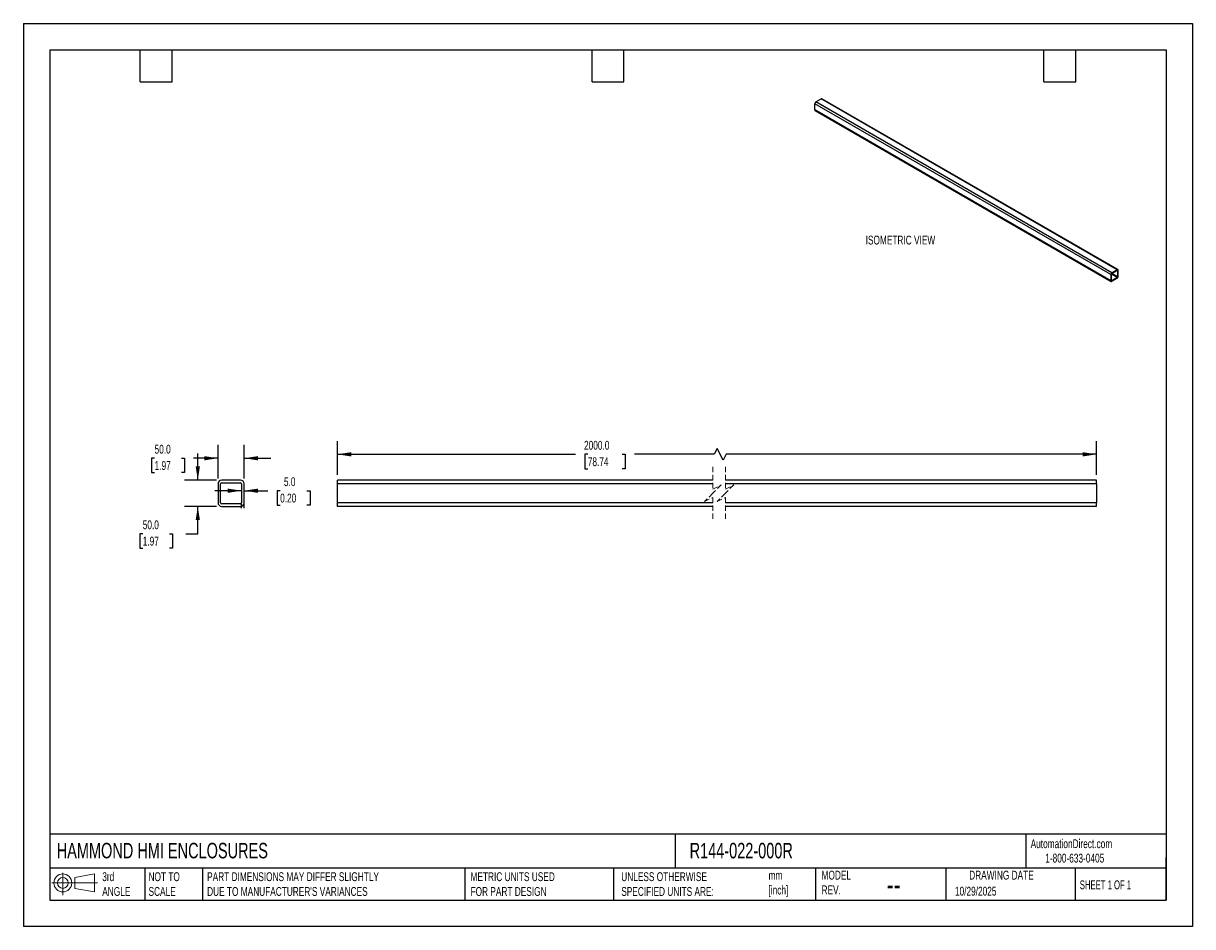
# Model space of a CAD drawing. Header units: millimetres. Extents: x 0 to 2235, y 0 to 1727.
import ezdxf

# ---------------------------------------------------------------- set-up
doc = ezdxf.new("R2010")
doc.units = ezdxf.units.MM
doc.header["$LTSCALE"] = 8
doc.linetypes.add('HIDDEN', pattern=[1.905, 1.27, -0.635])
doc.layers.add('DIMENSIONS', color=140, linetype='Continuous', lineweight=25)
doc.layers.add('TEXT', color=140, linetype='Continuous', lineweight=25)
doc.styles.add('SLDTEXTSTYLE0', font='TXT', dxfattribs={"width": 0.7})
doc.styles.add('SLDTEXTSTYLE1', font='TXT', dxfattribs={"width": 0.65})
doc.dimstyles.new('SLDDIMSTYLE0', dxfattribs={"dimtxt": 17.264063, "dimasz": 26.416, "dimexe": 0, "dimexo": 0.0625, "dimgap": 4.316016, "dimtad": 0, "dimtih": 1, "dimtoh": 1, "dimdec": 1, "dimrnd": 1e-09, "dimzin": 4, "dimdsep": 46, "dimtxsty": 'SLDTEXTSTYLE0', "dimsah": 1, "dimcen": 0.09, "dimadec": 0, "dimazin": 1, "dimtfac": 1, "dimtdec": 1, "dimtmove": 0, "dimatfit": 0, "dimfxl": 0, "dimfrac": 2, "dimtolj": 1, "dimtzin": 12, "dimarcsym": 0})
doc.dimstyles.new('SLDDIMSTYLE1', dxfattribs={"dimtxt": 17.264063, "dimasz": 26.416, "dimexe": 0, "dimexo": 0.0625, "dimgap": 4.316016, "dimtad": 0, "dimtih": 1, "dimtoh": 1, "dimdec": 1, "dimrnd": 1e-09, "dimzin": 4, "dimdsep": 46, "dimtxsty": 'SLDTEXTSTYLE0', "dimsah": 1, "dimcen": 0.09, "dimadec": 0, "dimazin": 1, "dimtfac": 1, "dimtdec": 1, "dimtofl": 0, "dimtmove": 0, "dimatfit": 3, "dimfxl": 0, "dimfrac": 2, "dimtolj": 1, "dimtzin": 12, "dimarcsym": 0})

# ---------------------------------------------------------------- blocks, each defined once
blk = doc.blocks.new('Block11')
at = {"color": 7, "linetype": 'Continuous', "lineweight": 18}
for p, q in [((0, 23.1), (87, 23.1)), ((20.7, 42.5), (20.7, 0)), ((43.8, 33.3), (81.4, 40.3)), ((43.8, 12.8), (43.8, 33.3)), ((81.4, 40.3), (81.4, 5.9)), ((43.8, 12.8), (81.4, 5.9))]:
    blk.add_line(p, q, dxfattribs=at)
for radius in [17.2, 10.3]:
    blk.add_circle((20.7, 23.1), radius, dxfattribs=at)
blk = doc.blocks.new('Block12')
at = {"color": 7, "linetype": 'Continuous'}
blk.add_blockref('Block11', (0, 0), dxfattribs=at)
blk = doc.blocks.new('_D')
at = {"layer": 'DIMENSIONS'}
for p, q in [((372.1, 856.9), (372.1, 921.1)), ((422.1, 856.9), (422.1, 921.1)), ((250.8, 895.7), (245, 895.7)), ((245, 895.7), (245, 868.2)), ((302.1, 895.7), (307.9, 895.7)), ((307.9, 895.7), (307.9, 868.2)), ((372.1, 895.7), (325.4, 895.7)), ((422.1, 895.7), (472.9, 895.7)), ((245, 868.2), (250.8, 868.2)), ((307.9, 868.2), (302.1, 868.2))]:
    blk.add_line(p, q, dxfattribs=at)
for points in [[(372.1, 895.7), (345.7, 899.7), (345.7, 891.6)], [(422.1, 895.7), (448.6, 891.6), (448.6, 899.7)]]:
    blk.add_solid(points, dxfattribs=at)
at = {"layer": 'DIMENSIONS', "char_height": 16.93, "attachment_point": 1, "style": 'SLDTEXTSTYLE0'}
for s, insert in [('50.0', (250.8, 921.4)), ('1.97', (250.8, 890.1))]:
    blk.add_mtext(s, dxfattribs=dict(at, insert=insert))
blk = doc.blocks.new('_D_1')
at = {"layer": 'DIMENSIONS'}
for p, q in [((333.4, 853.7), (333.4, 904.5)), ((369, 853.7), (308, 853.7)), ((369, 803.7), (308, 803.7)), ((333.4, 751.2), (333.4, 803.7)), ((228.2, 751.2), (222.4, 751.2)), ((222.4, 751.2), (222.4, 723.8)), ((279.5, 751.2), (285.3, 751.2)), ((285.3, 751.2), (285.3, 723.8)), ((310.6, 751.2), (333.4, 751.2)), ((222.4, 723.8), (228.2, 723.8)), ((285.3, 723.8), (279.5, 723.8))]:
    blk.add_line(p, q, dxfattribs=at)
for points in [[(333.4, 853.7), (337.5, 880.1), (329.4, 880.1)], [(333.4, 803.7), (329.4, 777.3), (337.5, 777.3)]]:
    blk.add_solid(points, dxfattribs=at)
at = {"layer": 'DIMENSIONS', "char_height": 16.93, "attachment_point": 1, "style": 'SLDTEXTSTYLE0'}
for s, insert in [('50.0', (228.2, 776.9)), ('1.97', (228.2, 745.6))]:
    blk.add_mtext(s, dxfattribs=dict(at, insert=insert))
blk = doc.blocks.new('_D_2')
at = {"layer": 'DIMENSIONS'}
for p, q in [((417.1, 833.6), (366.3, 833.6)), ((422.1, 833.6), (467.5, 833.6)), ((490.9, 833.6), (485.1, 833.6)), ((485.1, 833.6), (485.1, 806.1)), ((542.2, 833.6), (548, 833.6)), ((548, 833.6), (548, 806.1)), ((417.1, 800.5), (417.1, 808.2)), ((422.1, 800.5), (422.1, 808.2)), ((485.1, 806.1), (490.9, 806.1)), ((548, 806.1), (542.2, 806.1))]:
    blk.add_line(p, q, dxfattribs=at)
for points in [[(417.1, 833.6), (390.7, 837.6), (390.7, 829.5)], [(422.1, 833.6), (448.6, 829.5), (448.6, 837.6)]]:
    blk.add_solid(points, dxfattribs=at)
at = {"layer": 'DIMENSIONS', "char_height": 16.93, "attachment_point": 1, "style": 'SLDTEXTSTYLE0'}
for s, insert in [('5.0', (498.1, 859.3)), ('0.20', (490.9, 828))]:
    blk.add_mtext(s, dxfattribs=dict(at, insert=insert))
blk = doc.blocks.new('_D_3')
at = {"layer": 'DIMENSIONS'}
for p, q in [((600.4, 863.9), (600.4, 928.6)), ((2051.6, 863.9), (2051.6, 928.6)), ((600.4, 903.2), (1055.6, 903.2)), ((1079, 903.2), (1073.2, 903.2)), ((1073.2, 903.2), (1073.2, 875.7)), ((1144.6, 903.2), (1150.4, 903.2)), ((1150.4, 903.2), (1150.4, 875.7)), ((1320.7, 903.2), (1168, 903.2)), ((1326.4, 914.4), (1320.7, 903.2)), ((1337.7, 891.9), (1326.4, 914.4)), ((1343.3, 903.2), (1337.7, 891.9)), ((2051.6, 903.2), (1343.3, 903.2)), ((1073.2, 875.7), (1079, 875.7)), ((1150.4, 875.7), (1144.6, 875.7))]:
    blk.add_line(p, q, dxfattribs=at)
for points in [[(600.4, 903.2), (626.8, 899.1), (626.8, 907.2)], [(2051.6, 903.2), (2025.2, 907.2), (2025.2, 899.1)]]:
    blk.add_solid(points, dxfattribs=at)
at = {"layer": 'DIMENSIONS', "char_height": 16.93, "attachment_point": 1, "style": 'SLDTEXTSTYLE0'}
for s, insert in [('2000.0', (1071.8, 928.9)), ('78.74', (1079, 897.5))]:
    blk.add_mtext(s, dxfattribs=dict(at, insert=insert))

msp = doc.modelspace()

# ---------------------------------------------------------------- linework, layer by layer
at = {"color": 7, "linetype": 'Continuous'}
for p, q in [((0.02, 1727.22), (0.02, 0.02)), ((0.02, 1727.22), (2235.22, 1727.22)), ((2235.22, 1727.22), (2235.22, 0.02)), ((2235.22, 0.02), (0.02, 0.02))]:
    msp.add_line(p, q, dxfattribs=at)
for p, q in [((2078.68, 1246.93), (1512.99, 1573.49)), ((1512.99, 1561.73), (1512.99, 1573.49)), ((1514.97, 1576.92), (1525.16, 1582.8)), ((2080.66, 1250.36), (1514.97, 1576.92)), ((2090.84, 1256.24), (1525.16, 1582.8)), ((2092.24, 1256.37), (1526.56, 1582.94)), ((2078.68, 1235.17), (1512.99, 1561.73)), ((1513.57, 1560.45), (2079.26, 1233.89)), ((2090.84, 1256.24), (2080.66, 1250.36)), ((2080.66, 1248.72), (2090.84, 1254.6)), ((2091.41, 1254.28), (2090.84, 1254.6)), ((2091.41, 1254.28), (2091.41, 1242.52)), ((2092.82, 1243.33), (2092.82, 1255.09)), ((2078.68, 1246.93), (2078.68, 1235.17)), ((2080.09, 1235.99), (2080.09, 1247.74)), ((2090.84, 1241.54), (2080.09, 1247.74)), ((2080.66, 1235.66), (2080.09, 1235.99)), ((2091.41, 1242.52), (2080.66, 1248.72)), ((2090.84, 1241.54), (2080.66, 1235.66)), ((2080.66, 1234.03), (2090.84, 1239.9)), ((415.14, 853.69), (379.14, 853.69)), ((600.43, 846.69), (600.43, 853.69)), ((1318.02, 853.69), (600.43, 853.69)), ((2051.58, 853.69), (1342.02, 853.69)), ((2051.58, 846.69), (2051.58, 853.69)), ((372.14, 846.69), (372.14, 810.69)), ((377.14, 810.69), (377.14, 846.69)), ((379.14, 848.69), (415.14, 848.69)), ((417.14, 846.69), (417.14, 810.69)), ((422.14, 810.69), (422.14, 846.69)), ((1318.02, 846.69), (600.43, 846.69)), ((600.43, 810.69), (600.43, 846.69)), ((2051.58, 846.69), (1342.02, 846.69)), ((2051.58, 846.69), (2051.58, 810.69)), ((415.14, 808.69), (379.14, 808.69)), ((600.43, 803.69), (600.43, 810.69)), ((1318.02, 810.69), (600.43, 810.69)), ((2051.58, 810.69), (1342.02, 810.69)), ((2051.58, 803.69), (2051.58, 810.69)), ((379.14, 803.69), (415.14, 803.69)), ((1318.02, 803.69), (600.43, 803.69)), ((2051.58, 803.69), (1342.02, 803.69))]:
    msp.add_line(p, q)
at = {"color": 7, "linetype": 'HIDDEN', "lineweight": 18}
for p, q in [((1318.02, 879.09), (1318.02, 836.69)), ((1342.02, 879.09), (1342.02, 836.69)), ((1318.02, 828.69), (1302.02, 812.69)), ((1318.02, 836.69), (1334.02, 844.69)), ((1334.02, 844.69), (1318.02, 828.69)), ((1342.02, 828.69), (1326.02, 812.69)), ((1342.02, 836.69), (1358.02, 844.69)), ((1358.02, 844.69), (1342.02, 828.69)), ((1302.02, 812.69), (1318.02, 820.69)), ((1318.02, 820.69), (1318.02, 778.29)), ((1326.02, 812.69), (1342.02, 820.69)), ((1342.02, 820.69), (1342.02, 778.29))]:
    msp.add_line(p, q, dxfattribs=at)
for centre, radius, start, end in [((1517.29, 1573.3), 4.3, 122.60548, 177.39452), ((1525.98, 1581.65), 1.41, 65.69288, 125.61758), ((1514.37, 1561.58), 1.38, 173.70115, 234.98667), ((2091.61, 1255.29), 1.22, 350.78596, 129.20329), ((2091.06, 1254.33), 0.349, 350.78596, 129.20329), ((2079.89, 1234.97), 1.22, 170.78596, 309.20329), ((2082.98, 1246.73), 4.3, 122.60548, 177.39452), ((2081.32, 1247.69), 1.23, 122.60548, 177.39452), ((2080.44, 1235.93), 0.349, 170.78596, 309.20329), ((2088.52, 1243.53), 4.3, 302.60548, 357.39452), ((2090.18, 1242.57), 1.23, 302.60548, 357.39452), ((379.14, 846.69), 7, 90, 180), ((415.14, 846.69), 7, 0, 90), ((379.14, 846.69), 2, 90, 180), ((415.14, 846.69), 2, 0, 90), ((379.14, 810.69), 7, 180, 270), ((379.14, 810.69), 2, 180, 270), ((415.14, 810.69), 7, 270, 0), ((415.14, 810.69), 2, 270, 0)]:
    msp.add_arc(centre, radius, start, end)
at = {"layer": 'TEXT'}
for p, q in [((50.8, 1676.4), (2184.4, 1676.4)), ((50.8, 1676.4), (50.8, 50.8)), ((223.52, 1615.44), (223.52, 1676.4)), ((284.48, 1615.44), (284.48, 1676.4)), ((1087.12, 1615.44), (1087.12, 1676.4)), ((1148.08, 1615.44), (1148.08, 1676.4)), ((1950.72, 1615.44), (1950.72, 1676.4)), ((2011.68, 1615.44), (2011.68, 1676.4)), ((2184.4, 1676.4), (2184.4, 50.8)), ((223.52, 1615.44), (284.48, 1615.44)), ((1087.12, 1615.44), (1148.08, 1615.44)), ((1950.72, 1615.44), (2011.68, 1615.44)), ((2184.4, 177.01), (50.8, 177.01)), ((1246.07, 177.01), (1246.07, 111.76)), ((1916.6, 177.01), (1916.6, 111.76)), ((2184.4, 50.8), (2184.4, 132.08)), ((2184.4, 111.76), (50.8, 111.76)), ((232.36, 111.76), (232.36, 50.8)), ((342.7, 111.76), (342.7, 50.8)), ((843.87, 111.76), (843.87, 50.8)), ((1127.98, 111.76), (1127.98, 50.8)), ((1514.41, 111.76), (1514.41, 50.8)), ((1763.72, 111.76), (1763.72, 50.8)), ((2010.79, 111.76), (2010.79, 50.8)), ((50.8, 50.8), (2184.4, 50.8))]:
    msp.add_line(p, q, dxfattribs=at)

# ---------------------------------------------------------------- block references
msp.add_blockref('Block12', (54.7, 60.43), dxfattribs=at)

# ---------------------------------------------------------------- texts
at = {"color": 179, "linetype": 'Continuous', "lineweight": 18, "char_height": 16.9333, "attachment_point": 1, "style": 'SLDTEXTSTYLE0'}
for s, insert in [('AutomationDirect.com', (1925.56, 167.01)), ('1-800-633-0405', (1953.53, 139.5))]:
    msp.add_mtext(s, dxfattribs=dict(at, insert=insert))
at = {"layer": 'DIMENSIONS', "insert": (1610.15, 1321.34), "char_height": 16.9333, "attachment_point": 1, "style": 'SLDTEXTSTYLE0'}
msp.add_mtext('ISOMETRIC VIEW', dxfattribs=at)
at = {"layer": 'TEXT'}
for s, insert, char_height, attachment_point, style in [('HAMMOND HMI ENCLOSURES', (63.73, 160.19), 29.6333, 1, 'SLDTEXTSTYLE0'), ('R144-022-000R', (1273.66, 160.19), 29.6333, 1, 'SLDTEXTSTYLE0'), ('3rd^JANGLE', (150.8, 103.97), 16.933, 1, 'SLDTEXTSTYLE0'), ('NOT TO^JSCALE', (239.25, 103.97), 16.9333, 1, 'SLDTEXTSTYLE0'), ("PART DIMENSIONS MAY DIFFER SLIGHTLY ^JDUE TO MANUFACTURER'S VARIANCES", (351.3, 103.97), 16.9333, 1, 'SLDTEXTSTYLE0'), ('METRIC UNITS USED ^JFOR PART DESIGN', (854.83, 103.97), 16.9333, 1, 'SLDTEXTSTYLE0'), ('UNLESS OTHERWISE ^JSPECIFIED UNITS ARE:', (1142.95, 103.97), 16.9333, 1, 'SLDTEXTSTYLE0'), ('mm^J[inch]', (1424.51, 106.63), 16.933, 1, 'SLDTEXTSTYLE0'), ('MODEL ^JREV.', (1525.87, 106.91), 16.9333, 1, 'SLDTEXTSTYLE0'), ('DRAWING DATE', (1869.8, 106.91), 16.9333, 2, 'SLDTEXTSTYLE0'), ('--', (1650.38, 101.87), 42.333, 1, 'SLDTEXTSTYLE0'), ('10/29/2025', (1780.9, 76.29), 16.933, 1, 'SLDTEXTSTYLE0'), ('SHEET 1 OF 1', (2019.53, 88.41), 16.9333, 1, 'SLDTEXTSTYLE1')]:
    msp.add_mtext(s, dxfattribs=dict(at, insert=insert, char_height=char_height, attachment_point=attachment_point, style=style))

# ---------------------------------------------------------------- dimensions: what is measured, and where the dimension line sits
at = {"layer": 'DIMENSIONS'}
for base, p1, p2, picture, middle in [((372.14, 895.68), (422.14, 846.69), (372.14, 846.69), '_D', (276.4, 895.68)), ((422.14, 833.57), (417.14, 846.69), (422.14, 846.69), '_D_2', (516.58, 833.57))]:
    dim = msp.add_linear_dim(base=base, p1=p1, p2=p2, dimstyle='SLDDIMSTYLE0', dxfattribs=at)
    dim.commit()
    dim.dimension.update_dxf_attribs({"geometry": picture, "text_midpoint": middle, "dimtype": 160})
dim = msp.add_linear_dim(base=(600.43, 903.16), p1=(2051.58, 853.69), p2=(600.43, 853.69), text='2000.0', dimstyle='SLDDIMSTYLE1', dxfattribs=at)
dim.commit()
dim.dimension.update_dxf_attribs({"geometry": '_D_3', "text_midpoint": (1111.81, 903.16), "dimtype": 160})
dim = msp.add_linear_dim(base=(333.44, 803.69), p1=(379.14, 853.69), p2=(379.14, 803.69), angle=90, dimstyle='SLDDIMSTYLE0', dxfattribs=at)
dim.commit()
dim.dimension.update_dxf_attribs({"geometry": '_D_1', "text_midpoint": (333.44, 751.19), "dimtype": 160})

doc.saveas('drawing.dxf')
